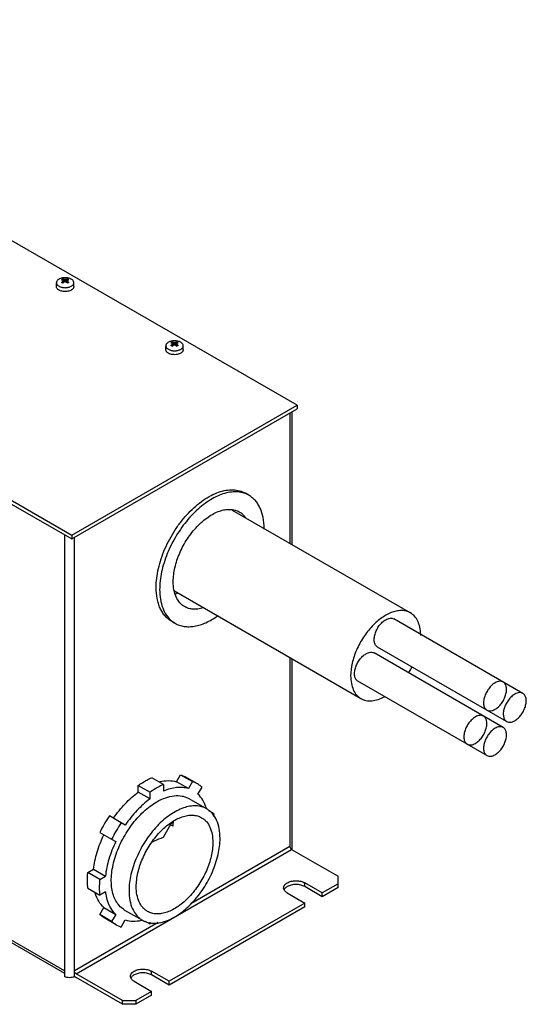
# Model space of a CAD drawing. Header units: millimetres. Extents: x 68 to 526, y 235 to 594.
# Tile 2 of 2: x 363 to 526, y 235 to 554. Entities that reach past the tile are written whole.
import ezdxf

# ---------------------------------------------------------------- set-up
doc = ezdxf.new("R2010")
doc.units = ezdxf.units.MM
doc.header["$LTSCALE"] = 53.930858
doc.layers.get('0').update_dxf_attribs({"linetype": 'CONTINUOUS'})

msp = doc.modelspace()

# ---------------------------------------------------------------- linework, layer by layer
at = {"color": 7, "linetype": 'Continuous'}
for p, q in [((90.49, 553.87), (379.35, 387.1)), ((452.18, 429.15), (314.29, 508.76)), ((374.43, 467.53), (374.43, 468.79)), ((376.46, 470.01), (376.65, 469.52)), ((376.59, 469.33), (376.59, 468.75)), ((376.68, 469.46), (376.68, 468.82)), ((376.68, 469.45), (376.86, 468.97)), ((377.01, 469.82), (377.01, 469.08)), ((377.44, 469.08), (377.44, 469.82)), ((377.59, 468.97), (377.77, 469.45)), ((377.77, 469.46), (377.77, 468.82)), ((377.8, 469.52), (377.99, 470.01)), ((377.86, 468.75), (377.86, 469.33)), ((380.03, 467.53), (380.03, 468.79)), ((241.46, 465.49), (379.35, 385.88)), ((411.82, 449.6), (412, 449.11)), ((412.37, 449.41), (412.37, 448.67)), ((412.79, 448.67), (412.79, 449.41)), ((413.16, 449.11), (413.35, 449.6)), ((409.78, 447.12), (409.78, 448.38)), ((411.95, 448.92), (411.95, 448.34)), ((412.03, 449.05), (412.03, 448.41)), ((412.03, 449.04), (412.22, 448.56)), ((412.94, 448.56), (413.13, 449.04)), ((413.13, 449.05), (413.13, 448.41)), ((413.22, 448.34), (413.22, 448.92)), ((415.38, 447.12), (415.38, 448.38)), ((379.35, 387.1), (452.18, 429.15)), ((379.35, 385.88), (452.18, 427.93)), ((450.55, 384.07), (450.55, 426.99)), ((452.18, 429.15), (452.18, 427.93)), ((449.89, 426.61), (449.89, 384.45)), ((436.62, 400), (435.49, 400.66)), ((431.21, 395.23), (488.82, 361.97)), ((377.06, 387.2), (377.06, 244.31)), ((379.35, 387.1), (379.35, 385.88)), ((380.22, 244.31), (380.22, 386.38)), ((412.57, 369.05), (472.82, 334.26)), ((525.16, 335.93), (483.44, 360.01)), ((412.72, 358.61), (411.59, 359.26)), ((519.91, 326.83), (478.19, 350.92)), ((449.89, 347.5), (449.89, 286.36)), ((518.8, 324.9), (477.08, 348.99)), ((450.55, 285.45), (450.55, 347.12)), ((513.55, 315.81), (471.83, 339.9)), ((413.23, 307.31), (414.54, 309.57)), ((414.54, 309.57), (418.36, 307.37)), ((400.84, 306.12), (404.66, 303.92)), ((400.84, 303.98), (400.84, 306.12)), ((409.05, 306.45), (405.23, 308.65)), ((409.05, 306.45), (409.05, 304.31)), ((417.05, 305.1), (413.23, 307.31)), ((420, 306.63), (416.19, 308.84)), ((418.36, 307.37), (417.05, 305.1)), ((404.66, 301.78), (400.84, 303.98)), ((404.66, 301.78), (404.66, 303.92)), ((420.15, 303.31), (421.46, 305.58)), ((417.25, 301.87), (422.98, 298.56)), ((395.35, 294.08), (391.53, 296.29)), ((423.57, 298.06), (425.32, 297.05)), ((424.97, 296.85), (425.32, 297.05)), ((396.66, 293.33), (395.35, 294.08)), ((408.98, 289.39), (411.52, 293.8)), ((412.1, 292.93), (411.29, 293.4)), ((411.52, 293.8), (412.2, 294.19)), ((377.06, 246.14), (295.91, 292.99)), ((296.37, 291.97), (377.06, 245.38)), ((388.43, 290.92), (392.25, 288.71)), ((392.25, 288.71), (393.56, 287.96)), ((380.74, 245.24), (450.41, 285.46)), ((449.89, 286.36), (417.87, 267.87)), ((450.41, 285.46), (465.45, 276.78)), ((384.57, 277.93), (386.42, 279)), ((388.39, 275.73), (384.57, 277.93)), ((386.42, 279), (390.24, 276.8)), ((388.39, 275.73), (390.24, 276.8)), ((460.31, 271.36), (454.65, 274.63)), ((454.65, 273.41), (454.65, 274.63)), ((465.45, 274.33), (460.31, 271.36)), ((465.45, 274.33), (465.45, 276.78)), ((465.45, 273.11), (465.45, 274.33)), ((384.57, 272.87), (388.39, 270.66)), ((390.24, 271.73), (388.39, 270.66)), ((449, 271.36), (454.65, 268.1)), ((460.31, 270.14), (454.65, 273.41)), ((465.45, 273.11), (460.31, 270.14)), ((460.31, 270.14), (460.31, 271.36)), ((454.65, 268.1), (410.81, 242.79)), ((454.65, 266.87), (454.65, 268.1)), ((388.43, 264.34), (389.74, 266.61)), ((389.74, 266.61), (393.56, 264.4)), ((393.56, 264.4), (392.25, 262.13)), ((396.45, 265.84), (402.18, 262.54)), ((454.65, 266.87), (410.81, 241.56)), ((407.3, 261.77), (380.22, 246.14)), ((392.25, 262.13), (388.43, 264.34)), ((393.7, 261.08), (389.89, 263.29)), ((395.35, 260.34), (396.66, 262.61)), ((404.66, 261.27), (403.2, 262.11)), ((404.66, 261.27), (404.66, 261.87)), ((410.81, 242.79), (405.16, 246.05)), ((405.16, 244.83), (405.16, 246.05)), ((395.78, 236.56), (380.74, 245.24)), ((395.78, 235.33), (380.74, 244.01)), ((399.5, 242.79), (405.16, 239.52)), ((410.81, 241.56), (405.16, 244.83)), ((410.81, 241.56), (410.81, 242.79)), ((405.16, 239.52), (400.02, 236.56)), ((405.16, 238.3), (405.16, 239.52)), ((395.78, 236.56), (400.02, 236.56)), ((395.78, 235.33), (395.78, 236.56)), ((405.16, 238.3), (400.02, 235.33)), ((400.02, 236.56), (400.02, 235.33)), ((400.02, 235.33), (395.78, 235.33))]:
    msp.add_line(p, q, dxfattribs=at)
for centre, radius, start, end in [((377.91, 467.01), 3.33, 115.7847, 124.215), ((370.14, 458.18), 12.22, 58.852, 61.1491), ((376.52, 466.97), 3.37, 55.8328, 64.1684), ((384.58, 457.72), 12.75, 118.8989, 121.1008), ((376.99, 469.6), 3.66, 248.8836, 253.0802), ((413.27, 446.6), 3.33, 115.7847, 124.215), ((411.88, 446.56), 3.37, 55.8328, 64.1684), ((405.5, 437.76), 12.22, 58.852, 61.1491), ((419.93, 437.31), 12.75, 118.8989, 121.1008), ((412.34, 449.19), 3.66, 248.8836, 253.0802), ((419.27, 389.06), 22.3, 359.9994, 0.5112), ((416.84, 365.69), 8.19, 229.8926, 230.7163), ((416.75, 365.58), 8.05, 230.7039, 239.9726), ((477.45, 354.65), 14.68, 359.995, 1.5006), ((464.85, 357.33), 27.67, 327.6431, 332.3404), ((429.22, 270.94), 45.42, 146.0868, 153.9135), ((409.79, 294.67), 13.72, 16.7714, 17.5928), ((403.86, 294.72), 21.59, 3.481, 6.2077), ((433.04, 268.74), 45.42, 146.0868, 153.9135), ((394.6, 295.06), 17.62, 357.1666, 358.4628), ((449.79, 285.45), 0.752, 355.2912, 359.9968), ((398.95, 275.91), 13.72, 282.4082, 283.2298), ((382.32, 246.56), 3, 225.5361, 229.9245)]:
    msp.add_arc(centre, radius, start, end, dxfattribs=at)
for points, knots in [([(375.25, 469.93), (375.12, 469.86), (374.9, 469.71), (374.63, 469.43), (374.49, 469.16), (374.44, 468.95), (374.43, 468.84), (374.43, 468.79)], [0, 0, 0, 0, 0.289605, 0.54865, 0.781649, 0.891845, 1, 1, 1, 1]), ([(374.43, 468.79), (374.43, 468.73), (374.44, 468.63), (374.49, 468.41), (374.63, 468.15), (374.9, 467.87), (375.12, 467.72), (375.25, 467.64)], [0, 0, 0, 0, 0.108169, 0.218376, 0.451383, 0.710428, 1, 1, 1, 1]), ([(379.21, 469.93), (379.07, 470.01), (378.77, 470.15), (378.29, 470.29), (377.77, 470.38), (377.23, 470.41), (376.68, 470.38), (376.16, 470.29), (375.68, 470.15), (375.38, 470.01), (375.25, 469.93)], [0, 0, 0, 0, 0.114141, 0.237297, 0.366939, 0.499961, 0.632988, 0.762647, 0.885827, 1, 1, 1, 1]), ([(376.04, 469.76), (376.08, 469.75), (376.27, 469.7), (376.45, 469.63), (376.59, 469.57)], [0, 0, 0, 0, 0.241578, 1, 1, 1, 1]), ([(376.59, 469.33), (376.54, 469.29), (376.35, 469.15), (376.17, 469), (376.04, 468.88)], [0, 0, 0, 0, 0.244179, 1, 1, 1, 1]), ([(377.01, 469.82), (376.97, 469.84), (376.79, 469.91), (376.6, 469.97), (376.46, 470.01)], [0, 0, 0, 0, 0.258712, 1, 1, 1, 1]), ([(376.46, 468.63), (376.51, 468.68), (376.68, 468.83), (376.87, 468.98), (377.01, 469.08)], [0, 0, 0, 0, 0.255731, 1, 1, 1, 1]), ([(376.59, 469.57), (376.6, 469.57), (376.63, 469.55), (376.66, 469.53), (376.67, 469.5), (376.68, 469.47), (376.68, 469.46)], [0, 0, 0, 0, 0.286594, 0.542225, 0.774804, 1, 1, 1, 1]), ([(376.68, 469.46), (376.68, 469.44), (376.66, 469.4), (376.63, 469.36), (376.6, 469.34), (376.59, 469.33)], [0, 0, 0, 0, 0.442493, 0.706462, 1, 1, 1, 1]), ([(377.44, 469.82), (377.41, 469.8), (377.34, 469.79), (377.23, 469.78), (377.12, 469.79), (377.04, 469.8), (377.01, 469.82)], [0, 0, 0, 0, 0.233583, 0.500002, 0.766421, 1, 1, 1, 1]), ([(377.01, 469.08), (377.04, 469.1), (377.11, 469.14), (377.23, 469.15), (377.34, 469.14), (377.41, 469.1), (377.44, 469.08)], [0, 0, 0, 0, 0.240528, 0.499999, 0.759467, 1, 1, 1, 1]), ([(377.99, 470.01), (377.95, 470), (377.76, 469.95), (377.57, 469.88), (377.44, 469.82)], [0, 0, 0, 0, 0.241578, 1, 1, 1, 1]), ([(377.44, 469.08), (377.49, 469.05), (377.68, 468.91), (377.86, 468.76), (377.99, 468.63)], [0, 0, 0, 0, 0.244179, 1, 1, 1, 1]), ([(377.77, 469.46), (377.77, 469.47), (377.78, 469.5), (377.8, 469.53), (377.83, 469.55), (377.85, 469.57), (377.86, 469.57)], [0, 0, 0, 0, 0.225228, 0.457806, 0.713418, 1, 1, 1, 1]), ([(377.86, 469.33), (377.85, 469.34), (377.83, 469.36), (377.79, 469.4), (377.77, 469.44), (377.77, 469.46)], [0, 0, 0, 0, 0.293528, 0.55748, 1, 1, 1, 1]), ([(377.86, 469.57), (377.91, 469.59), (378.09, 469.67), (378.27, 469.73), (378.42, 469.76)], [0, 0, 0, 0, 0.258712, 1, 1, 1, 1]), ([(378.42, 468.88), (378.37, 468.92), (378.19, 469.08), (378.01, 469.23), (377.86, 469.33)], [0, 0, 0, 0, 0.255731, 1, 1, 1, 1]), ([(379.18, 467.63), (379.31, 467.7), (379.54, 467.86), (379.81, 468.14), (379.96, 468.41), (380.02, 468.62), (380.03, 468.73), (380.03, 468.79)], [0, 0, 0, 0, 0.290276, 0.549589, 0.782306, 0.892202, 1, 1, 1, 1]), ([(380.03, 468.79), (380.03, 468.84), (380.02, 468.95), (379.96, 469.16), (379.82, 469.43), (379.55, 469.71), (379.33, 469.86), (379.21, 469.93)], [0, 0, 0, 0, 0.108171, 0.218377, 0.451379, 0.710419, 1, 1, 1, 1]), ([(375.25, 466.39), (375.12, 466.46), (374.9, 466.61), (374.63, 466.89), (374.49, 467.15), (374.44, 467.37), (374.43, 467.48), (374.43, 467.53)], [0, 0, 0, 0, 0.289589, 0.548632, 0.781635, 0.891836, 1, 1, 1, 1]), ([(375.25, 467.64), (375.38, 467.57), (375.67, 467.43), (376.15, 467.28), (376.67, 467.19), (377.21, 467.16), (377.75, 467.19), (378.27, 467.28), (378.75, 467.42), (379.05, 467.55), (379.18, 467.63)], [0, 0, 0, 0, 0.113993, 0.236933, 0.366345, 0.499187, 0.632148, 0.761898, 0.88536, 1, 1, 1, 1]), ([(375.67, 466.19), (375.63, 466.2), (375.49, 466.26), (375.35, 466.33), (375.25, 466.39)], [0, 0, 0, 0, 0.258152, 1, 1, 1, 1]), ([(378.78, 466.18), (378.56, 466.1), (378.1, 465.97), (377.37, 465.89), (376.63, 465.93), (376.15, 466.03), (375.92, 466.1)], [0, 0, 0, 0, 0.240635, 0.495441, 0.752615, 1, 1, 1, 1]), ([(380.03, 467.53), (380.03, 467.46), (380.01, 467.33), (379.95, 467.13), (379.84, 466.94), (379.64, 466.69), (379.29, 466.41), (378.96, 466.25), (378.78, 466.18)], [0, 0, 0, 0, 0.102585, 0.208157, 0.319295, 0.437912, 0.701041, 1, 1, 1, 1]), ([(410.6, 449.52), (410.48, 449.45), (410.26, 449.29), (409.99, 449.01), (409.85, 448.75), (409.79, 448.54), (409.78, 448.43), (409.78, 448.38)], [0, 0, 0, 0, 0.289605, 0.54865, 0.781649, 0.891845, 1, 1, 1, 1]), ([(414.56, 449.52), (414.43, 449.6), (414.13, 449.74), (413.65, 449.88), (413.12, 449.97), (412.58, 450), (412.04, 449.97), (411.52, 449.88), (411.03, 449.74), (410.74, 449.6), (410.6, 449.52)], [0, 0, 0, 0, 0.114141, 0.237297, 0.366939, 0.499961, 0.632988, 0.762647, 0.885827, 1, 1, 1, 1]), ([(411.39, 449.35), (411.44, 449.34), (411.63, 449.29), (411.81, 449.22), (411.95, 449.16)], [0, 0, 0, 0, 0.241578, 1, 1, 1, 1]), ([(412.37, 449.41), (412.32, 449.43), (412.14, 449.5), (411.96, 449.56), (411.82, 449.6)], [0, 0, 0, 0, 0.258712, 1, 1, 1, 1]), ([(411.95, 449.16), (411.96, 449.16), (411.98, 449.14), (412.01, 449.12), (412.03, 449.09), (412.03, 449.06), (412.03, 449.05)], [0, 0, 0, 0, 0.286594, 0.542225, 0.774804, 1, 1, 1, 1]), ([(412.79, 449.41), (412.76, 449.39), (412.69, 449.37), (412.58, 449.36), (412.47, 449.37), (412.4, 449.39), (412.37, 449.41)], [0, 0, 0, 0, 0.233583, 0.500002, 0.766421, 1, 1, 1, 1]), ([(413.35, 449.6), (413.3, 449.58), (413.11, 449.53), (412.93, 449.47), (412.79, 449.41)], [0, 0, 0, 0, 0.241578, 1, 1, 1, 1]), ([(413.13, 449.05), (413.13, 449.06), (413.13, 449.09), (413.15, 449.12), (413.18, 449.14), (413.2, 449.16), (413.22, 449.16)], [0, 0, 0, 0, 0.225228, 0.457806, 0.713418, 1, 1, 1, 1]), ([(413.22, 449.16), (413.26, 449.18), (413.44, 449.26), (413.63, 449.32), (413.77, 449.35)], [0, 0, 0, 0, 0.258712, 1, 1, 1, 1]), ([(415.38, 448.38), (415.38, 448.43), (415.37, 448.54), (415.32, 448.75), (415.17, 449.01), (414.91, 449.29), (414.68, 449.45), (414.56, 449.52)], [0, 0, 0, 0, 0.108171, 0.218377, 0.451379, 0.710419, 1, 1, 1, 1]), ([(409.78, 448.38), (409.78, 448.32), (409.79, 448.22), (409.85, 448), (409.99, 447.74), (410.26, 447.46), (410.48, 447.3), (410.6, 447.23)], [0, 0, 0, 0, 0.108169, 0.218376, 0.451383, 0.710428, 1, 1, 1, 1]), ([(410.6, 445.97), (410.48, 446.04), (410.26, 446.2), (409.99, 446.48), (409.85, 446.74), (409.79, 446.96), (409.78, 447.06), (409.78, 447.12)], [0, 0, 0, 0, 0.289589, 0.548632, 0.781635, 0.891836, 1, 1, 1, 1]), ([(410.6, 447.23), (410.74, 447.15), (411.03, 447.02), (411.51, 446.87), (412.03, 446.78), (412.56, 446.75), (413.1, 446.78), (413.62, 446.86), (414.1, 447.01), (414.4, 447.14), (414.54, 447.22)], [0, 0, 0, 0, 0.113993, 0.236933, 0.366345, 0.499187, 0.632148, 0.761898, 0.88536, 1, 1, 1, 1]), ([(411.02, 445.77), (410.98, 445.79), (410.84, 445.85), (410.7, 445.92), (410.6, 445.97)], [0, 0, 0, 0, 0.258152, 1, 1, 1, 1]), ([(411.95, 448.92), (411.9, 448.88), (411.71, 448.74), (411.52, 448.59), (411.39, 448.47)], [0, 0, 0, 0, 0.244179, 1, 1, 1, 1]), ([(411.82, 448.22), (411.86, 448.26), (412.04, 448.42), (412.23, 448.57), (412.37, 448.67)], [0, 0, 0, 0, 0.255731, 1, 1, 1, 1]), ([(412.03, 449.05), (412.03, 449.03), (412.02, 448.99), (411.98, 448.95), (411.96, 448.93), (411.95, 448.92)], [0, 0, 0, 0, 0.442493, 0.706462, 1, 1, 1, 1]), ([(412.37, 448.67), (412.4, 448.69), (412.47, 448.72), (412.58, 448.74), (412.7, 448.72), (412.76, 448.69), (412.79, 448.67)], [0, 0, 0, 0, 0.240528, 0.499999, 0.759467, 1, 1, 1, 1]), ([(412.79, 448.67), (412.84, 448.64), (413.03, 448.5), (413.21, 448.34), (413.35, 448.22)], [0, 0, 0, 0, 0.244179, 1, 1, 1, 1]), ([(413.22, 448.92), (413.2, 448.93), (413.18, 448.95), (413.15, 448.99), (413.13, 449.03), (413.13, 449.05)], [0, 0, 0, 0, 0.293528, 0.55748, 1, 1, 1, 1]), ([(413.77, 448.47), (413.73, 448.51), (413.55, 448.67), (413.36, 448.81), (413.22, 448.92)], [0, 0, 0, 0, 0.255731, 1, 1, 1, 1]), ([(415.38, 447.12), (415.38, 447.05), (415.37, 446.91), (415.3, 446.72), (415.2, 446.53), (415, 446.28), (414.65, 446), (414.32, 445.84), (414.14, 445.77)], [0, 0, 0, 0, 0.102585, 0.208157, 0.319295, 0.437912, 0.701041, 1, 1, 1, 1]), ([(414.54, 447.22), (414.66, 447.29), (414.89, 447.44), (415.17, 447.73), (415.31, 447.99), (415.37, 448.21), (415.38, 448.32), (415.38, 448.38)], [0, 0, 0, 0, 0.290276, 0.549589, 0.782306, 0.892202, 1, 1, 1, 1]), ([(414.14, 445.77), (413.92, 445.69), (413.45, 445.56), (412.72, 445.48), (411.99, 445.52), (411.5, 445.62), (411.28, 445.69)], [0, 0, 0, 0, 0.240635, 0.495441, 0.752615, 1, 1, 1, 1]), ([(406.64, 370.2), (406.64, 371.19), (406.78, 373.24), (407.33, 376.35), (408.23, 379.54), (409.87, 383.82), (412.09, 387.93), (414.8, 391.69), (417.01, 394.26), (419.36, 396.52), (421.8, 398.43), (424.28, 399.95), (426.75, 401.04), (429.16, 401.68), (431.46, 401.85), (433.6, 401.54), (434.9, 401), (435.49, 400.66)], [0, 0, 0, 0, 0.062403, 0.12876, 0.198374, 0.270371, 0.41739, 0.490435, 0.561743, 0.63036, 0.695467, 0.756433, 0.812887, 0.864803, 0.912592, 0.95718, 1, 1, 1, 1]), ([(435.46, 400.56), (434.86, 400.79), (433.55, 401.11), (431.47, 401.16), (429.27, 400.8), (427, 400.04), (424.69, 398.89), (422.38, 397.38), (420.12, 395.53), (417.17, 392.62), (413.87, 388.38), (410.74, 382.73), (408.61, 376.84), (407.92, 372.8), (407.81, 370.85)], [0, 0, 0, 0, 0.043092, 0.08861, 0.137561, 0.190529, 0.247706, 0.308964, 0.373919, 0.441994, 0.584397, 0.729548, 0.870246, 1, 1, 1, 1]), ([(436.62, 400), (436.53, 400.06), (436.15, 400.27), (435.76, 400.44), (435.46, 400.56)], [0, 0, 0, 0, 0.249427, 1, 1, 1, 1]), ([(441.57, 389.26), (441.56, 390.45), (441.36, 392.71), (440.55, 395.37), (439.59, 397.16), (438.74, 398.3), (437.75, 399.26), (437.01, 399.78), (436.62, 400)], [0, 0, 0, 0, 0.288835, 0.54751, 0.667022, 0.781217, 0.891604, 1, 1, 1, 1]), ([(412.16, 372.08), (412.16, 373.59), (412.58, 376.77), (414.16, 381.45), (416.59, 385.94), (419.22, 389.3), (421.57, 391.57), (423.38, 392.99), (425.22, 394.11), (427.05, 394.92), (428.83, 395.39), (430.54, 395.52), (432.12, 395.29), (433.09, 394.89), (433.52, 394.64)], [0, 0, 0, 0, 0.128624, 0.270154, 0.417245, 0.561528, 0.630179, 0.695318, 0.756313, 0.812795, 0.864737, 0.912549, 0.957159, 1, 1, 1, 1]), ([(433.52, 394.64), (433.9, 394.42), (434.61, 393.9), (435.19, 393.24), (435.45, 392.88)], [0, 0, 0, 0, 0.492482, 1, 1, 1, 1]), ([(411.59, 359.26), (411.2, 359.49), (410.45, 360.01), (409.45, 360.99), (408.6, 362.16), (407.89, 363.49), (407.33, 364.98), (406.78, 367.21), (406.64, 368.99), (406.64, 370.2)], [0, 0, 0, 0, 0.108047, 0.218131, 0.332105, 0.451501, 0.577462, 0.710721, 1, 1, 1, 1]), ([(407.81, 370.85), (407.8, 370.74), (407.78, 370.31), (407.77, 369.87), (407.77, 369.55)], [0, 0, 0, 0, 0.25306, 1, 1, 1, 1]), ([(407.77, 369.55), (407.77, 368.49), (407.92, 366.46), (408.62, 363.63), (409.81, 361.23), (410.94, 359.95), (411.56, 359.42)], [0, 0, 0, 0, 0.285874, 0.545526, 0.781439, 1, 1, 1, 1]), ([(415.82, 363.98), (415.53, 364.15), (414.98, 364.53), (413.97, 365.52), (412.98, 367.14), (412.29, 369.48), (412.16, 371.18), (412.16, 372.08)], [0, 0, 0, 0, 0.108162, 0.218363, 0.451366, 0.710411, 1, 1, 1, 1]), ([(412.66, 368.08), (412.74, 368.09), (413.04, 368.16), (413.35, 368.24), (413.58, 368.31)], [0, 0, 0, 0, 0.245935, 1, 1, 1, 1]), ([(421.78, 363.57), (421.24, 363.41), (420.18, 363.17), (418.6, 363.11), (417.13, 363.36), (416.23, 363.74), (415.82, 363.98)], [0, 0, 0, 0, 0.274961, 0.529724, 0.76907, 1, 1, 1, 1]), ([(412.72, 358.61), (413.17, 358.35), (414.12, 357.92), (415.68, 357.54), (417.34, 357.45), (419.09, 357.62), (420.91, 358.07), (423.46, 359.04), (425.29, 360.11), (426.47, 360.94)], [0, 0, 0, 0, 0.104984, 0.212505, 0.324808, 0.443651, 0.570225, 0.705168, 1, 1, 1, 1]), ([(488.82, 361.97), (488.42, 362.2), (487.55, 362.56), (486.12, 362.77), (484.58, 362.66), (482.34, 362.06), (479.47, 360.5), (476.31, 357.7), (473.52, 354.12), (471.31, 350.05), (469.89, 345.83), (469.5, 342.95), (469.5, 341.59)], [0, 0, 0, 0, 0.042859, 0.087488, 0.135322, 0.187288, 0.304551, 0.438221, 0.582566, 0.72972, 0.871309, 1, 1, 1, 1]), ([(480.82, 359.75), (481.05, 359.89), (481.51, 360.1), (482.21, 360.27), (482.87, 360.26), (483.27, 360.11), (483.44, 360.01)], [0, 0, 0, 0, 0.289641, 0.54911, 0.782235, 1, 1, 1, 1]), ([(492.13, 355.03), (492.11, 355.8), (491.95, 357.27), (491.31, 359.27), (490.28, 360.89), (489.32, 361.68), (488.82, 361.97)], [0, 0, 0, 0, 0.288121, 0.546725, 0.78059, 1, 1, 1, 1]), ([(478.19, 350.92), (477.93, 351.07), (477.45, 351.56), (477.11, 352.58), (477.08, 353.81), (477.36, 355.17), (477.91, 356.56), (478.71, 357.85), (479.67, 358.95), (480.43, 359.53), (480.82, 359.75)], [0, 0, 0, 0, 0.08693, 0.1864, 0.303788, 0.437601, 0.5821, 0.729419, 0.871171, 1, 1, 1, 1]), ([(471.83, 339.9), (471.57, 340.05), (471.09, 340.53), (470.74, 341.56), (470.72, 342.79), (470.99, 344.15), (471.55, 345.53), (472.35, 346.83), (473.31, 347.92), (474.07, 348.5), (474.45, 348.73)], [0, 0, 0, 0, 0.08693, 0.1864, 0.303788, 0.437601, 0.5821, 0.729419, 0.871171, 1, 1, 1, 1]), ([(474.45, 348.73), (474.68, 348.86), (475.14, 349.08), (475.85, 349.25), (476.51, 349.23), (476.91, 349.09), (477.08, 348.99)], [0, 0, 0, 0, 0.289641, 0.54911, 0.782235, 1, 1, 1, 1]), ([(469.5, 341.59), (469.5, 340.77), (469.63, 339.23), (470.25, 337.11), (471.3, 335.4), (472.29, 334.57), (472.82, 334.26)], [0, 0, 0, 0, 0.289792, 0.549059, 0.782231, 1, 1, 1, 1]), ([(516.17, 339.34), (515.78, 339.12), (515.03, 338.54), (514.06, 337.44), (513.27, 336.14), (512.71, 334.76), (512.43, 333.4), (512.46, 332.17), (512.81, 331.14), (513.29, 330.66), (513.55, 330.51)], [0, 0, 0, 0, 0.128828, 0.270572, 0.417884, 0.562383, 0.6962, 0.813592, 0.913065, 1, 1, 1, 1]), ([(518.8, 339.6), (518.62, 339.7), (518.23, 339.84), (517.57, 339.86), (516.86, 339.69), (516.4, 339.47), (516.17, 339.34)], [0, 0, 0, 0, 0.217767, 0.450898, 0.71037, 1, 1, 1, 1]), ([(516.17, 330.77), (516.56, 330.99), (517.32, 331.57), (518.28, 332.67), (519.08, 333.96), (519.63, 335.34), (519.91, 336.7), (519.88, 337.94), (519.54, 338.96), (519.06, 339.45), (518.8, 339.6)], [0, 0, 0, 0, 0.128828, 0.270572, 0.417884, 0.562383, 0.6962, 0.813592, 0.913065, 1, 1, 1, 1]), ([(472.82, 334.26), (473.32, 333.97), (474.48, 333.54), (476.39, 333.45), (478.44, 333.89), (479.78, 334.49), (480.45, 334.85)], [0, 0, 0, 0, 0.219562, 0.453509, 0.712083, 1, 1, 1, 1]), ([(522.54, 335.67), (522.15, 335.44), (521.39, 334.86), (520.43, 333.76), (519.63, 332.47), (519.08, 331.09), (518.8, 329.73), (518.83, 328.49), (519.17, 327.47), (519.65, 326.98), (519.91, 326.83)], [0, 0, 0, 0, 0.128828, 0.270572, 0.417884, 0.562383, 0.6962, 0.813592, 0.913065, 1, 1, 1, 1]), ([(525.16, 335.93), (524.99, 336.03), (524.59, 336.17), (523.93, 336.19), (523.23, 336.02), (522.77, 335.8), (522.54, 335.67)], [0, 0, 0, 0, 0.217767, 0.450898, 0.71037, 1, 1, 1, 1]), ([(522.54, 327.09), (522.93, 327.32), (523.68, 327.9), (524.65, 329), (525.44, 330.29), (526, 331.67), (526.28, 333.03), (526.25, 334.26), (525.9, 335.29), (525.42, 335.77), (525.16, 335.93)], [0, 0, 0, 0, 0.128828, 0.270572, 0.417884, 0.562383, 0.6962, 0.813592, 0.913065, 1, 1, 1, 1]), ([(509.81, 328.32), (509.42, 328.09), (508.67, 327.51), (507.7, 326.41), (506.91, 325.12), (506.35, 323.74), (506.07, 322.38), (506.1, 321.15), (506.45, 320.12), (506.92, 319.64), (507.18, 319.48)], [0, 0, 0, 0, 0.128828, 0.270572, 0.417884, 0.562383, 0.6962, 0.813592, 0.913065, 1, 1, 1, 1]), ([(512.43, 328.58), (512.26, 328.68), (511.86, 328.82), (511.2, 328.84), (510.5, 328.67), (510.04, 328.45), (509.81, 328.32)], [0, 0, 0, 0, 0.217767, 0.450898, 0.71037, 1, 1, 1, 1]), ([(509.81, 319.74), (510.2, 319.97), (510.95, 320.55), (511.92, 321.65), (512.71, 322.94), (513.27, 324.32), (513.55, 325.68), (513.52, 326.92), (513.17, 327.94), (512.7, 328.43), (512.43, 328.58)], [0, 0, 0, 0, 0.128828, 0.270572, 0.417884, 0.562383, 0.6962, 0.813592, 0.913065, 1, 1, 1, 1]), ([(513.55, 330.51), (513.72, 330.41), (514.12, 330.26), (514.78, 330.25), (515.48, 330.42), (515.94, 330.63), (516.17, 330.77)], [0, 0, 0, 0, 0.217767, 0.450898, 0.71037, 1, 1, 1, 1]), ([(518.8, 324.9), (518.62, 325), (518.23, 325.15), (517.57, 325.16), (516.86, 324.99), (516.4, 324.78), (516.17, 324.64)], [0, 0, 0, 0, 0.217767, 0.450898, 0.71037, 1, 1, 1, 1]), ([(519.91, 326.83), (520.09, 326.73), (520.48, 326.59), (521.14, 326.57), (521.85, 326.74), (522.31, 326.96), (522.54, 327.09)], [0, 0, 0, 0, 0.217767, 0.450898, 0.71037, 1, 1, 1, 1]), ([(516.17, 324.64), (515.78, 324.42), (515.03, 323.84), (514.06, 322.74), (513.27, 321.45), (512.71, 320.07), (512.43, 318.71), (512.46, 317.47), (512.81, 316.45), (513.29, 315.96), (513.55, 315.81)], [0, 0, 0, 0, 0.128828, 0.270572, 0.417884, 0.562383, 0.6962, 0.813592, 0.913065, 1, 1, 1, 1]), ([(516.17, 316.07), (516.56, 316.29), (517.32, 316.87), (518.28, 317.97), (519.08, 319.27), (519.63, 320.65), (519.91, 322.01), (519.88, 323.24), (519.54, 324.27), (519.06, 324.75), (518.8, 324.9)], [0, 0, 0, 0, 0.128828, 0.270572, 0.417884, 0.562383, 0.6962, 0.813592, 0.913065, 1, 1, 1, 1]), ([(507.18, 319.48), (507.36, 319.38), (507.76, 319.24), (508.42, 319.22), (509.12, 319.39), (509.58, 319.61), (509.81, 319.74)], [0, 0, 0, 0, 0.217767, 0.450898, 0.71037, 1, 1, 1, 1]), ([(513.55, 315.81), (513.72, 315.71), (514.12, 315.57), (514.78, 315.55), (515.48, 315.72), (515.94, 315.94), (516.17, 316.07)], [0, 0, 0, 0, 0.217767, 0.450898, 0.71037, 1, 1, 1, 1]), ([(414.54, 309.57), (414.69, 309.53), (415.25, 309.32), (415.8, 309.06), (416.19, 308.84)], [0, 0, 0, 0, 0.251638, 1, 1, 1, 1]), ([(400.84, 306.12), (401.02, 306.25), (401.74, 306.75), (402.47, 307.21), (403.04, 307.54)], [0, 0, 0, 0, 0.25519, 1, 1, 1, 1]), ([(403.04, 307.54), (403.22, 307.64), (403.93, 308.04), (404.67, 308.41), (405.23, 308.65)], [0, 0, 0, 0, 0.255868, 1, 1, 1, 1]), ([(409.05, 306.45), (408.86, 306.37), (408.12, 306.03), (407.39, 305.64), (406.85, 305.33)], [0, 0, 0, 0, 0.244188, 1, 1, 1, 1]), ([(407.8, 307.36), (408.73, 307.58), (410.56, 307.82), (412.4, 307.56), (413.23, 307.31)], [0, 0, 0, 0, 0.522231, 1, 1, 1, 1]), ([(420, 306.63), (419.87, 306.71), (419.35, 307), (418.79, 307.23), (418.36, 307.37)], [0, 0, 0, 0, 0.249079, 1, 1, 1, 1]), ([(421.46, 305.58), (421.35, 305.68), (420.89, 306.07), (420.39, 306.41), (420, 306.63)], [0, 0, 0, 0, 0.251638, 1, 1, 1, 1]), ([(392.84, 295.53), (393.97, 297.19), (396.41, 300.25), (399.32, 302.87), (400.84, 303.98)], [0, 0, 0, 0, 0.517055, 1, 1, 1, 1]), ([(406.85, 305.33), (406.67, 305.23), (405.92, 304.78), (405.2, 304.3), (404.66, 303.92)], [0, 0, 0, 0, 0.244808, 1, 1, 1, 1]), ([(406.85, 300.84), (407.77, 301.37), (409.58, 302.23), (412.37, 302.91), (414.6, 302.85), (416.19, 302.41), (416.91, 302.07), (417.25, 301.87)], [0, 0, 0, 0, 0.289587, 0.548631, 0.781634, 0.891837, 1, 1, 1, 1]), ([(417.05, 305.1), (416.46, 305.28), (415.2, 305.52), (413.21, 305.49), (411.13, 305.09), (409.74, 304.6), (409.05, 304.31)], [0, 0, 0, 0, 0.22617, 0.465654, 0.722785, 1, 1, 1, 1]), ([(422.86, 298.82), (422.59, 299.7), (421.88, 301.33), (420.77, 302.74), (420.15, 303.31)], [0, 0, 0, 0, 0.521288, 1, 1, 1, 1]), ([(396.45, 265.84), (395.94, 266.14), (394.97, 266.88), (393.8, 268.36), (392.93, 270.17), (392.36, 272.27), (392.11, 274.6), (392.17, 277.13), (392.55, 279.8), (393.48, 283.54), (395.35, 288.18), (398.5, 293.3), (401.76, 297.01), (404.62, 299.42), (406.11, 300.41), (406.85, 300.84)], [0, 0, 0, 0, 0.042832, 0.087433, 0.135236, 0.187168, 0.243639, 0.304622, 0.369749, 0.438386, 0.58264, 0.729701, 0.871203, 0.93758, 1, 1, 1, 1]), ([(404.66, 301.78), (403.14, 300.67), (400.23, 298.04), (397.79, 294.99), (396.66, 293.33)], [0, 0, 0, 0, 0.482945, 1, 1, 1, 1]), ([(422.98, 298.56), (422.47, 298.86), (421.34, 299.33), (419.47, 299.6), (417.47, 299.46), (415.37, 298.9), (413.22, 297.95), (411.06, 296.63), (408.94, 294.97), (406.17, 292.3), (403.09, 288.35), (400.23, 283.06), (398.37, 277.58), (397.87, 273.84), (397.87, 272.06)], [0, 0, 0, 0, 0.042841, 0.087451, 0.135263, 0.187205, 0.243687, 0.304682, 0.369821, 0.438472, 0.582754, 0.729845, 0.871376, 1, 1, 1, 1]), ([(400.21, 273.41), (400.21, 274.9), (400.63, 278.05), (402.19, 282.67), (404.59, 287.11), (407.19, 290.43), (409.52, 292.68), (411.3, 294.08), (413.12, 295.19), (414.93, 295.99), (416.69, 296.46), (418.38, 296.58), (419.95, 296.35), (420.9, 295.96), (421.33, 295.71)], [0, 0, 0, 0, 0.128624, 0.270154, 0.417245, 0.561528, 0.630179, 0.695318, 0.756313, 0.812795, 0.864737, 0.912549, 0.957159, 1, 1, 1, 1]), ([(427.29, 289.04), (427.29, 290.1), (427.13, 292.1), (426.32, 294.85), (425.15, 296.75), (423.98, 297.91), (423.32, 298.37), (422.98, 298.56)], [0, 0, 0, 0, 0.289588, 0.548633, 0.781636, 0.891837, 1, 1, 1, 1]), ([(412.1, 292.93), (412.11, 293.04), (412.16, 293.46), (412.19, 293.88), (412.21, 294.19)], [0, 0, 0, 0, 0.25352, 1, 1, 1, 1]), ([(421.33, 295.71), (421.62, 295.54), (422.17, 295.16), (423.16, 294.18), (424.14, 292.58), (424.82, 290.27), (424.96, 288.58), (424.96, 287.7)], [0, 0, 0, 0, 0.108162, 0.218363, 0.451367, 0.71041, 1, 1, 1, 1]), ([(386.42, 279), (386.62, 280.87), (387.44, 284.7), (388.87, 288.35), (389.74, 290.16)], [0, 0, 0, 0, 0.482946, 1, 1, 1, 1]), ([(393.56, 287.96), (392.68, 286.14), (391.26, 282.5), (390.44, 278.67), (390.24, 276.8)], [0, 0, 0, 0, 0.517054, 1, 1, 1, 1]), ([(402.18, 262.54), (402.69, 262.24), (403.83, 261.77), (405.69, 261.5), (407.69, 261.65), (409.79, 262.2), (411.94, 263.15), (414.1, 264.47), (416.22, 266.14), (419, 268.81), (422.08, 272.75), (424.94, 278.04), (426.79, 283.53), (427.29, 287.26), (427.29, 289.04)], [0, 0, 0, 0, 0.042841, 0.087451, 0.135263, 0.187205, 0.243687, 0.304682, 0.369821, 0.438472, 0.582754, 0.729845, 0.871376, 1, 1, 1, 1]), ([(424.96, 287.7), (424.96, 286.2), (424.54, 283.05), (422.98, 278.44), (420.57, 273.99), (417.98, 270.67), (415.65, 268.42), (413.86, 267.02), (412.04, 265.91), (410.23, 265.11), (408.47, 264.65), (406.78, 264.52), (405.21, 264.75), (404.26, 265.15), (403.83, 265.4)], [0, 0, 0, 0, 0.128624, 0.270154, 0.417245, 0.561528, 0.630179, 0.695318, 0.756313, 0.812795, 0.864737, 0.912549, 0.957159, 1, 1, 1, 1]), ([(405.16, 287.76), (405.47, 287.91), (406.73, 288.48), (408.01, 289.02), (408.98, 289.39)], [0, 0, 0, 0, 0.253618, 1, 1, 1, 1]), ([(449.89, 286.36), (449.89, 286.18), (450.01, 285.83), (450.26, 285.55), (450.41, 285.46)], [0, 0, 0, 0, 0.500001, 1, 1, 1, 1]), ([(384.57, 272.87), (384.52, 273.27), (384.39, 274.95), (384.44, 276.65), (384.57, 277.93)], [0, 0, 0, 0, 0.239001, 1, 1, 1, 1]), ([(388.39, 275.73), (388.34, 275.29), (388.22, 273.6), (388.25, 271.91), (388.39, 270.66)], [0, 0, 0, 0, 0.261098, 1, 1, 1, 1]), ([(447.83, 273), (447.83, 273.18), (447.91, 273.57), (448.13, 273.9), (448.27, 274.05)], [0, 0, 0, 0, 0.476345, 1, 1, 1, 1]), ([(448.27, 274.05), (448.32, 274.11), (448.53, 274.33), (448.79, 274.51), (449, 274.63)], [0, 0, 0, 0, 0.234303, 1, 1, 1, 1]), ([(449, 274.63), (449.4, 274.86), (450.33, 275.2), (451.83, 275.36), (453.32, 275.2), (454.25, 274.86), (454.65, 274.63)], [0, 0, 0, 0, 0.23724, 0.499999, 0.762759, 1, 1, 1, 1]), ([(454.65, 273.41), (454.25, 273.64), (453.32, 273.98), (451.83, 274.14), (450.33, 273.98), (449.4, 273.64), (449, 273.41)], [0, 0, 0, 0, 0.237241, 0.5, 0.76276, 1, 1, 1, 1]), ([(389.74, 266.61), (389.1, 267.2), (387.95, 268.67), (387.24, 270.37), (386.97, 271.29)], [0, 0, 0, 0, 0.477767, 1, 1, 1, 1]), ([(390.24, 271.73), (390.27, 271.47), (390.42, 270.44), (390.66, 269.43), (390.91, 268.7)], [0, 0, 0, 0, 0.25986, 1, 1, 1, 1]), ([(397.87, 272.06), (397.87, 271.01), (398.03, 269), (398.84, 266.25), (400.01, 264.35), (401.19, 263.19), (401.84, 262.73), (402.18, 262.54)], [0, 0, 0, 0, 0.289588, 0.548633, 0.781636, 0.891837, 1, 1, 1, 1]), ([(403.83, 265.4), (403.55, 265.56), (402.99, 265.95), (402, 266.92), (401.02, 268.52), (400.34, 270.83), (400.21, 272.52), (400.21, 273.41)], [0, 0, 0, 0, 0.108162, 0.218363, 0.451367, 0.71041, 1, 1, 1, 1]), ([(449, 271.36), (448.67, 271.56), (448.22, 271.91), (447.88, 272.53), (447.83, 272.85), (447.83, 273)], [0, 0, 0, 0, 0.54772, 0.781556, 1, 1, 1, 1]), ([(449, 273.41), (448.91, 273.35), (448.58, 273.14), (448.28, 272.87), (448.12, 272.64)], [0, 0, 0, 0, 0.271859, 1, 1, 1, 1]), ([(390.91, 268.7), (391.19, 267.86), (391.89, 266.3), (392.96, 264.96), (393.56, 264.4)], [0, 0, 0, 0, 0.520322, 1, 1, 1, 1]), ([(389.89, 263.29), (389.76, 263.36), (389.24, 263.67), (388.76, 264.04), (388.43, 264.34)], [0, 0, 0, 0, 0.249079, 1, 1, 1, 1]), ([(392.25, 262.13), (392.36, 262.03), (392.82, 261.65), (393.32, 261.31), (393.7, 261.08)], [0, 0, 0, 0, 0.251638, 1, 1, 1, 1]), ([(396.66, 262.61), (397.46, 262.37), (399.23, 262.11), (401, 262.31), (401.9, 262.51)], [0, 0, 0, 0, 0.478712, 1, 1, 1, 1]), ([(393.7, 261.08), (393.83, 261.01), (394.36, 260.72), (394.92, 260.49), (395.35, 260.34)], [0, 0, 0, 0, 0.249079, 1, 1, 1, 1]), ([(380.74, 245.24), (380.59, 245.33), (380.34, 245.61), (380.22, 245.96), (380.22, 246.14)], [0, 0, 0, 0, 0.499999, 1, 1, 1, 1]), ([(398.33, 244.42), (398.33, 244.61), (398.41, 245), (398.64, 245.32), (398.77, 245.48)], [0, 0, 0, 0, 0.476345, 1, 1, 1, 1]), ([(398.77, 245.48), (398.82, 245.53), (399.04, 245.75), (399.29, 245.93), (399.5, 246.05)], [0, 0, 0, 0, 0.234303, 1, 1, 1, 1]), ([(399.5, 246.05), (399.9, 246.29), (400.84, 246.62), (402.33, 246.79), (403.82, 246.62), (404.76, 246.29), (405.16, 246.05)], [0, 0, 0, 0, 0.23724, 0.499999, 0.762759, 1, 1, 1, 1]), ([(405.16, 244.83), (404.76, 245.06), (403.82, 245.4), (402.33, 245.56), (400.84, 245.4), (399.9, 245.06), (399.5, 244.83)], [0, 0, 0, 0, 0.237241, 0.5, 0.76276, 1, 1, 1, 1]), ([(380.22, 244.31), (380, 244.18), (379.48, 243.99), (378.64, 243.9), (377.81, 243.99), (377.28, 244.18), (377.06, 244.31)], [0, 0, 0, 0, 0.237252, 0.5, 0.762747, 1, 1, 1, 1]), ([(380.39, 244.26), (380.42, 244.24), (380.53, 244.15), (380.65, 244.07), (380.74, 244.01)], [0, 0, 0, 0, 0.259157, 1, 1, 1, 1]), ([(399.5, 242.79), (399.17, 242.98), (398.72, 243.33), (398.39, 243.95), (398.33, 244.27), (398.33, 244.42)], [0, 0, 0, 0, 0.54772, 0.781556, 1, 1, 1, 1]), ([(399.5, 244.83), (399.41, 244.78), (399.08, 244.57), (398.78, 244.29), (398.62, 244.06)], [0, 0, 0, 0, 0.271859, 1, 1, 1, 1])]:
    msp.add_open_spline(points, degree=3, knots=knots, dxfattribs=at)
for points in [[(448.12, 272.64), (448.06, 272.55), (448.01, 272.46), (447.96, 272.37)], [(398.62, 244.06), (398.56, 243.98), (398.51, 243.89), (398.46, 243.79)]]:
    msp.add_open_spline(points, degree=3, dxfattribs=at)

doc.saveas('drawing.dxf')
